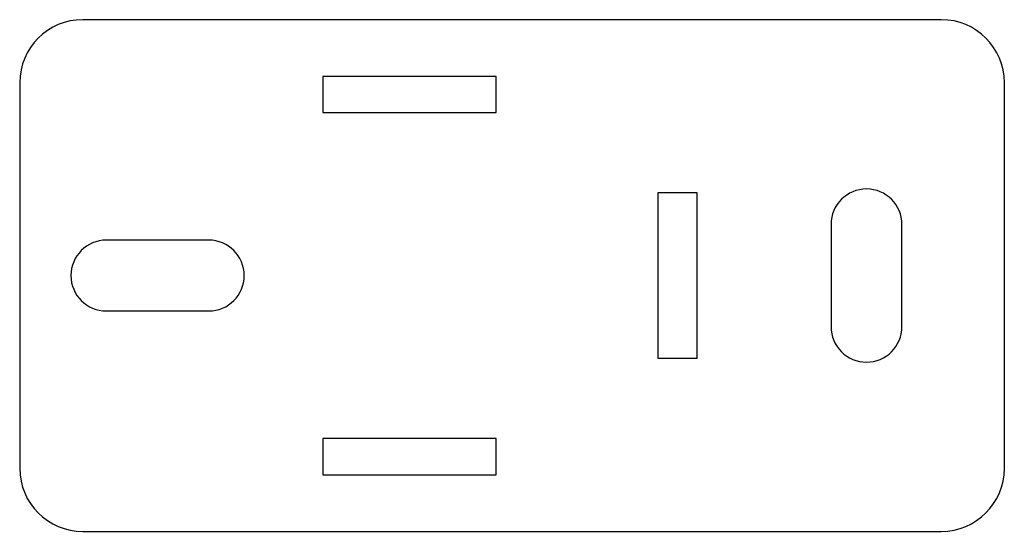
# Model space of a CAD drawing. Header units: millimetres. Extents: x 23 to 148, y 16 to 81.
import ezdxf

# ---------------------------------------------------------------- set-up
doc = ezdxf.new("R2010")
doc.units = ezdxf.units.MM

msp = doc.modelspace()

# ---------------------------------------------------------------- linework, layer by layer
at = {"color": 7, "linetype": 'Continuous', "lineweight": 25}
for p, q in [((139.63, 81.27), (30.63, 81.27)), ((83.13, 74.07), (61.13, 74.07)), ((61.13, 74.07), (61.13, 69.47)), ((83.13, 69.47), (83.13, 74.07)), ((22.63, 73.27), (22.63, 24.27)), ((147.63, 24.27), (147.63, 73.27)), ((61.13, 69.47), (83.13, 69.47)), ((108.63, 59.27), (103.63, 59.27)), ((103.63, 59.27), (103.63, 38.27)), ((108.63, 38.27), (108.63, 59.27)), ((125.63, 55.27), (125.63, 42.27)), ((134.63, 42.27), (134.63, 55.27)), ((46.63, 53.27), (33.63, 53.27)), ((33.63, 44.27), (46.63, 44.27)), ((103.63, 38.27), (108.63, 38.27)), ((83.13, 28.07), (61.13, 28.07)), ((61.13, 28.07), (61.13, 23.47)), ((83.13, 23.47), (83.13, 28.07)), ((61.13, 23.47), (83.13, 23.47)), ((30.63, 16.27), (139.63, 16.27))]:
    msp.add_line(p, q, dxfattribs=at)
for centre, radius, start, end in [((30.63, 73.27), 8, 90, 180), ((139.63, 73.27), 8, 0, 90), ((130.13, 55.27), 4.5, 0, 180), ((33.63, 48.77), 4.5, 90, 270), ((46.63, 48.77), 4.5, 270, 90), ((130.13, 42.27), 4.5, 180, 0), ((30.63, 24.27), 8, 180, 270), ((139.63, 24.27), 8, 270, 0)]:
    msp.add_arc(centre, radius, start, end, dxfattribs=at)

doc.saveas('drawing.dxf')
